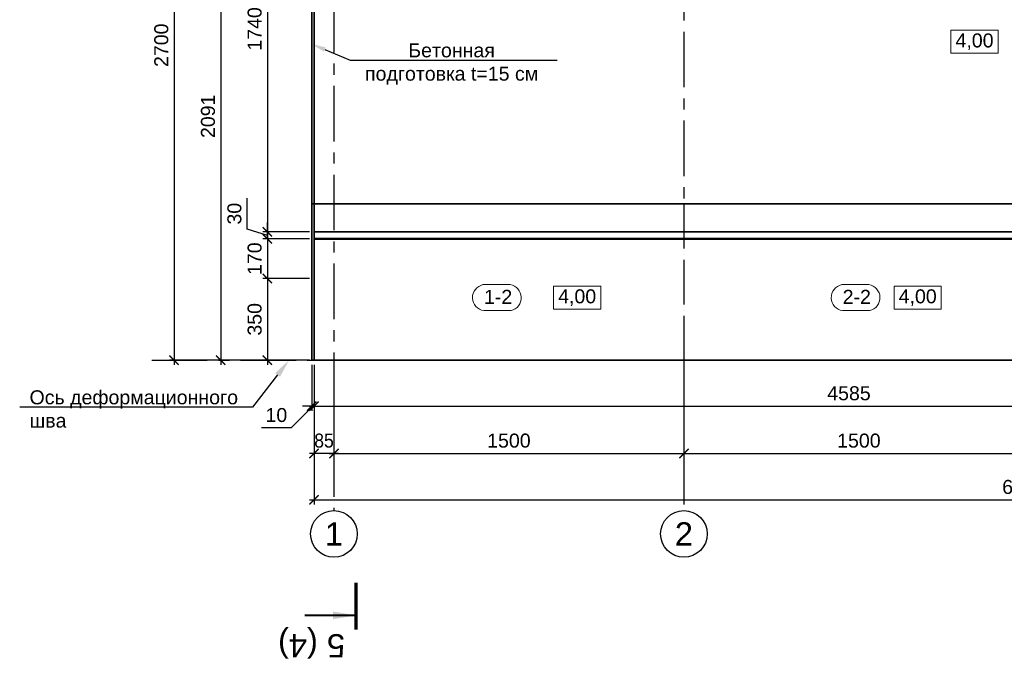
# Model space of a CAD drawing. Header units: millimetres. Extents: x -695122 to 440517, y 454270 to 574899.
# Tile 19 of 38: x -609545 to -567344, y 517603 to 545069. Entities that reach past the tile are written whole.
import ezdxf
from ezdxf import colors
from ezdxf.entities.mleader import LeaderData, LeaderLine
from ezdxf.enums import TextEntityAlignment as Align
from ezdxf.math import Vec2, Vec3

# ---------------------------------------------------------------- set-up
doc = ezdxf.new("R2010")
doc.units = ezdxf.units.MM
doc.linetypes.add('ACAD_ISO04W100', pattern=[30, 24, -3, 0, -3])
doc.linetypes.add('осевая', pattern=[50.8, 31.75, -6.35, 6.35, -6.35])
for name, color, linetype, lineweight in [('0_Выноски и размеры', 7, 'Continuous', 9), ('Бетон', 7, 'Continuous', 50), ('ГТО_Разрезы. Сечения.Узлы', 255, 'Continuous', 40), ('Отдел_Заглавные надписи', 7, 'Continuous', 30)]:
    doc.layers.add(name, color=color, linetype=linetype, lineweight=lineweight)
for name, color, linetype in [('otmetki', 7, 'Continuous'), ('Оси', 1, 'осевая'), ('Размеры', 7, 'Continuous')]:
    doc.layers.add(name, color=color, linetype=linetype)
doc.styles.add('arial', font='arial.ttf')
doc.styles.add('аrial', font='arial.ttf')
doc.styles.add('Рогун1', font='arial.ttf')
doc.dimstyles.new('100 мм', dxfattribs={"dimscale": 100, "dimtxt": 3.5, "dimasz": 2, "dimexe": 1, "dimexo": 1, "dimgap": 1.2, "dimtad": 1, "dimdec": 0, "dimlfac": 0.1, "dimrnd": 0.0001, "dimtxsty": 'Рогун1', "dimblk": 'ARCHTICK', "dimcen": 2.5, "dimdle": 1, "dimaunit": 1, "dimadec": 1, "dimazin": 0, "dimtfac": 1, "dimtdec": 0, "dimtmove": 1, "dimatfit": 3, "dimldrblk": 'ARCHTICK', "dimfxl": 1, "dimtfill": 1, "dimarcsym": 0})
doc.dimstyles.new('hren115', dxfattribs={"dimtxt": 0.3, "dimasz": 3, "dimexe": 0.18, "dimexo": 0.0625, "dimgap": 0.1, "dimtad": 2, "dimtih": 1, "dimtoh": 1, "dimdec": 4, "dimzin": 0, "dimdsep": 46, "dimtxsty": 'arial', "dimcen": 0, "dimclrt": 256, "dimadec": 0, "dimazin": 0, "dimtfac": 1, "dimtdec": 4, "dimtofl": 0, "dimtmove": 1, "dimatfit": 0, "dimfxl": 1, "dimtolj": 1, "dimtzin": 0, "dimarcsym": 1})

# ---------------------------------------------------------------- blocks, each defined once
blk = doc.blocks.new('_ArchTick')
at = {"color": 0, "linetype": 'ByBlock', "const_width": 0.15}
blk.add_lwpolyline([(-0.5, -0.5), (0.5, 0.5)], dxfattribs=at)
blk = doc.blocks.new('*D272')
at = {"layer": 'Defpoints', "color": 0, "transparency": 16777216}
for p in [(-596077, 530472), (-581077, 530472), (-581077, 526472)]:
    blk.add_point(p, dxfattribs=at)
at = {"layer": 'Размеры', "color": 0, "lineweight": -2, "transparency": 16777216}
for p, q in [((-596077, 530272), (-596077, 526272)), ((-581077, 530272), (-581077, 526272)), ((-596277, 526472), (-580877, 526472))]:
    blk.add_line(p, q, dxfattribs=at)
at = {"layer": 'Размеры', "color": 0, "lineweight": -2, "transparency": 16777216, "xscale": 400, "yscale": 400, "zscale": 400, "rotation": 180}
blk.add_blockref('_ArchTick', (-596077, 526472), dxfattribs=at)
at = {"layer": 'Размеры', "color": 0, "lineweight": -2, "transparency": 16777216, "xscale": 400, "yscale": 400, "zscale": 400}
blk.add_blockref('_ArchTick', (-581077, 526472), dxfattribs=at)
at = {"layer": 'Размеры', "color": 0, "transparency": 16777216, "insert": (-588577, 527019), "char_height": 600, "attachment_point": 5, "style": 'Рогун1'}
blk.add_mtext('1500', dxfattribs=at)
blk = doc.blocks.new('*D201')
at = {"layer": 'Defpoints', "color": 0, "transparency": 16777216}
for p in [(-581077, 530472), (-566077, 530472), (-566077, 526472)]:
    blk.add_point(p, dxfattribs=at)
at = {"layer": 'Размеры', "color": 0, "lineweight": -2, "transparency": 16777216}
for p, q in [((-581077, 530272), (-581077, 526272)), ((-566077, 530272), (-566077, 526272)), ((-581277, 526472), (-565877, 526472))]:
    blk.add_line(p, q, dxfattribs=at)
at = {"layer": 'Размеры', "color": 0, "lineweight": -2, "transparency": 16777216, "xscale": 400, "yscale": 400, "zscale": 400, "rotation": 180}
blk.add_blockref('_ArchTick', (-581077, 526472), dxfattribs=at)
at = {"layer": 'Размеры', "color": 0, "lineweight": -2, "transparency": 16777216, "xscale": 400, "yscale": 400, "zscale": 400}
blk.add_blockref('_ArchTick', (-566077, 526472), dxfattribs=at)
at = {"layer": 'Размеры', "color": 0, "transparency": 16777216, "insert": (-573577, 527019), "char_height": 600, "attachment_point": 5, "style": 'Рогун1'}
blk.add_mtext('1500', dxfattribs=at)
blk = doc.blocks.new('*D203')
at = {"layer": 'Defpoints', "color": 0, "transparency": 16777216}
for p in [(-596927, 530472), (-536077, 530472), (-536077, 524487)]:
    blk.add_point(p, dxfattribs=at)
at = {"layer": 'Размеры', "color": 0, "lineweight": -2, "transparency": 16777216}
for p, q in [((-596927, 530272), (-596927, 524287)), ((-536077, 530272), (-536077, 524287)), ((-597127, 524487), (-535877, 524487))]:
    blk.add_line(p, q, dxfattribs=at)
at = {"layer": 'Размеры', "color": 0, "lineweight": -2, "transparency": 16777216, "xscale": 400, "yscale": 400, "zscale": 400, "rotation": 180}
blk.add_blockref('_ArchTick', (-596927, 524487), dxfattribs=at)
at = {"layer": 'Размеры', "color": 0, "lineweight": -2, "transparency": 16777216, "xscale": 400, "yscale": 400, "zscale": 400}
blk.add_blockref('_ArchTick', (-536077, 524487), dxfattribs=at)
at = {"layer": 'Размеры', "color": 0, "transparency": 16777216, "insert": (-566502, 525033), "char_height": 600, "attachment_point": 5, "style": 'Рогун1'}
blk.add_mtext('6085', dxfattribs=at)
blk = doc.blocks.new('*D274')
at = {"layer": 'Defpoints', "color": 0, "transparency": 16777216}
for p in [(-596927, 557472), (-602927, 530472), (-596927, 530472)]:
    blk.add_point(p, dxfattribs=at)
at = {"layer": 'Размеры', "color": 0, "lineweight": -2, "transparency": 16777216}
for p, q in [((-597127, 557472), (-603127, 557472)), ((-602927, 557672), (-602927, 530272)), ((-597127, 530472), (-603127, 530472))]:
    blk.add_line(p, q, dxfattribs=at)
at = {"layer": 'Размеры', "color": 0, "lineweight": -2, "transparency": 16777216, "xscale": 400, "yscale": 400, "zscale": 400}
for p, rotation in [((-602927, 557472), 90), ((-602927, 530472), 270)]:
    blk.add_blockref('_ArchTick', p, dxfattribs=dict(at, rotation=rotation))
at = {"layer": 'Размеры', "color": 0, "transparency": 16777216, "insert": (-603473, 543972), "char_height": 600, "attachment_point": 5, "rotation": 90, "style": 'Рогун1'}
blk.add_mtext('2700', dxfattribs=at)
blk = doc.blocks.new('*D275')
at = {"layer": 'Defpoints', "color": 0, "transparency": 16777216}
for p in [(-596927, 530472), (-551077, 530472), (-551077, 528502)]:
    blk.add_point(p, dxfattribs=at)
at = {"layer": 'Размеры', "color": 0, "lineweight": -2, "transparency": 16777216}
for p, q in [((-596927, 530272), (-596927, 528302)), ((-551077, 530272), (-551077, 528302)), ((-597127, 528502), (-550877, 528502))]:
    blk.add_line(p, q, dxfattribs=at)
at = {"layer": 'Размеры', "color": 0, "lineweight": -2, "transparency": 16777216, "xscale": 400, "yscale": 400, "zscale": 400, "rotation": 180}
blk.add_blockref('_ArchTick', (-596927, 528502), dxfattribs=at)
at = {"layer": 'Размеры', "color": 0, "lineweight": -2, "transparency": 16777216, "xscale": 400, "yscale": 400, "zscale": 400}
blk.add_blockref('_ArchTick', (-551077, 528502), dxfattribs=at)
at = {"layer": 'Размеры', "color": 0, "transparency": 16777216, "insert": (-574002, 529049), "char_height": 600, "attachment_point": 5, "style": 'Рогун1'}
blk.add_mtext('4585', dxfattribs=at)
blk = doc.blocks.new('*D207')
at = {"layer": 'Defpoints', "color": 0, "transparency": 16777216}
for p in [(-596927, 530472), (-596077, 530472), (-596927, 526472)]:
    blk.add_point(p, dxfattribs=at)
at = {"layer": 'Размеры', "color": 0, "lineweight": -2, "transparency": 16777216}
for p, q in [((-596927, 530272), (-596927, 526272)), ((-596077, 530272), (-596077, 526272)), ((-595877, 526472), (-597127, 526472))]:
    blk.add_line(p, q, dxfattribs=at)
at = {"layer": 'Размеры', "color": 0, "lineweight": -2, "transparency": 16777216, "xscale": 400, "yscale": 400, "zscale": 400, "rotation": 180}
blk.add_blockref('_ArchTick', (-596927, 526472), dxfattribs=at)
at = {"layer": 'Размеры', "color": 0, "lineweight": -2, "transparency": 16777216, "xscale": 400, "yscale": 400, "zscale": 400}
blk.add_blockref('_ArchTick', (-596077, 526472), dxfattribs=at)
at = {"layer": 'Размеры', "color": 0, "transparency": 16777216, "insert": (-596502, 527019), "char_height": 600, "attachment_point": 5, "style": 'Рогун1'}
blk.add_mtext('{\\W0.9;85}', dxfattribs=at)
blk = doc.blocks.new('*D208')
at = {"layer": 'Defpoints', "color": 0, "transparency": 16777216}
for p in [(-596927, 553372), (-598927, 535972), (-596927, 535972)]:
    blk.add_point(p, dxfattribs=at)
at = {"layer": 'Размеры', "color": 0, "lineweight": -2, "transparency": 16777216}
for p, q in [((-597127, 553372), (-599127, 553372)), ((-598927, 553572), (-598927, 535772)), ((-597127, 535972), (-599127, 535972))]:
    blk.add_line(p, q, dxfattribs=at)
at = {"layer": 'Размеры', "color": 0, "lineweight": -2, "transparency": 16777216, "xscale": 400, "yscale": 400, "zscale": 400}
for p, rotation in [((-598927, 553372), 90), ((-598927, 535972), 270)]:
    blk.add_blockref('_ArchTick', p, dxfattribs=dict(at, rotation=rotation))
at = {"layer": 'Размеры', "color": 0, "transparency": 16777216, "insert": (-599473, 544672), "char_height": 600, "attachment_point": 5, "rotation": 90, "style": 'Рогун1'}
blk.add_mtext('1740', dxfattribs=at)
blk = doc.blocks.new('*D209')
at = {"layer": 'Defpoints', "color": 0, "transparency": 16777216}
for p in [(-596927, 535672), (-598927, 533972), (-596927, 533972)]:
    blk.add_point(p, dxfattribs=at)
at = {"layer": 'Размеры', "color": 0, "lineweight": -2, "transparency": 16777216}
for p, q in [((-597127, 535672), (-599127, 535672)), ((-598927, 535872), (-598927, 533772)), ((-597127, 533972), (-599127, 533972))]:
    blk.add_line(p, q, dxfattribs=at)
at = {"layer": 'Размеры', "color": 0, "lineweight": -2, "transparency": 16777216, "xscale": 400, "yscale": 400, "zscale": 400}
for p, rotation in [((-598927, 535672), 90), ((-598927, 533972), 270)]:
    blk.add_blockref('_ArchTick', p, dxfattribs=dict(at, rotation=rotation))
at = {"layer": 'Размеры', "color": 0, "transparency": 16777216, "insert": (-599473, 534822), "char_height": 600, "attachment_point": 5, "rotation": 90, "style": 'Рогун1'}
blk.add_mtext('170', dxfattribs=at)
blk = doc.blocks.new('*D276')
at = {"layer": 'Defpoints', "color": 0, "transparency": 16777216}
for p in [(-596927, 533972), (-598927, 530472), (-596927, 530472)]:
    blk.add_point(p, dxfattribs=at)
at = {"layer": 'Размеры', "color": 0, "lineweight": -2, "transparency": 16777216}
for p, q in [((-597127, 533972), (-599127, 533972)), ((-598927, 534172), (-598927, 530272)), ((-597127, 530472), (-599127, 530472))]:
    blk.add_line(p, q, dxfattribs=at)
at = {"layer": 'Размеры', "color": 0, "lineweight": -2, "transparency": 16777216, "xscale": 400, "yscale": 400, "zscale": 400}
for p, rotation in [((-598927, 533972), 90), ((-598927, 530472), 270)]:
    blk.add_blockref('_ArchTick', p, dxfattribs=dict(at, rotation=rotation))
at = {"layer": 'Размеры', "color": 0, "transparency": 16777216, "insert": (-599473, 532222), "char_height": 600, "attachment_point": 5, "rotation": 90, "style": 'Рогун1'}
blk.add_mtext('350', dxfattribs=at)
blk = doc.blocks.new('*D190')
at = {"layer": 'Defpoints', "color": 0, "transparency": 16777216}
for p in [(-597027, 551382), (-600927, 530472), (-597027, 530472)]:
    blk.add_point(p, dxfattribs=at)
at = {"layer": 'Размеры', "color": 0, "lineweight": -2, "transparency": 16777216}
for p, q in [((-600927, 551582), (-600927, 530272)), ((-597227, 551382), (-601127, 551382)), ((-597227, 530472), (-601127, 530472))]:
    blk.add_line(p, q, dxfattribs=at)
at = {"layer": 'Размеры', "color": 0, "lineweight": -2, "transparency": 16777216, "xscale": 400, "yscale": 400, "zscale": 400}
for p, rotation in [((-600927, 551382), 90), ((-600927, 530472), 270)]:
    blk.add_blockref('_ArchTick', p, dxfattribs=dict(at, rotation=rotation))
at = {"layer": 'Размеры', "color": 0, "transparency": 16777216, "insert": (-601473, 540927), "char_height": 600, "attachment_point": 5, "rotation": 90, "style": 'Рогун1'}
blk.add_mtext('2091', dxfattribs=at)
blk = doc.blocks.new('*D264')
at = {"layer": 'Defpoints', "color": 0, "transparency": 16777216}
for p in [(-597027, 530472), (-596927, 530472), (-597027, 528502)]:
    blk.add_point(p, dxfattribs=at)
at = {"layer": 'Размеры', "color": 0, "lineweight": -2, "transparency": 16777216}
for p, q in [((-597027, 530272), (-597027, 528302)), ((-596927, 530272), (-596927, 528302)), ((-596977, 528502), (-597904, 527570)), ((-597027, 528502), (-597427, 528502)), ((-596927, 528502), (-597027, 528502)), ((-596927, 528502), (-597027, 528502)), ((-596927, 528502), (-596527, 528502)), ((-597904, 527570), (-599185, 527570))]:
    blk.add_line(p, q, dxfattribs=at)
at = {"layer": 'Размеры', "color": 0, "lineweight": -2, "transparency": 16777216, "xscale": 400, "yscale": 400, "zscale": 400}
blk.add_blockref('_ArchTick', (-597027, 528502), dxfattribs=at)
at = {"layer": 'Размеры', "color": 0, "lineweight": -2, "transparency": 16777216, "xscale": 400, "yscale": 400, "zscale": 400, "rotation": 180}
blk.add_blockref('_ArchTick', (-596927, 528502), dxfattribs=at)
at = {"layer": 'Размеры', "color": 0, "transparency": 16777216, "insert": (-598544, 528116), "char_height": 600, "attachment_point": 5, "style": 'Рогун1'}
blk.add_mtext('10', dxfattribs=at)
blk = doc.blocks.new('*D252')
at = {"layer": 'Defpoints', "color": 0, "transparency": 16777216}
for p in [(-598927, 535972), (-596927, 535972), (-596927, 535672)]:
    blk.add_point(p, dxfattribs=at)
at = {"layer": 'Размеры', "color": 0, "lineweight": -2, "transparency": 16777216}
for p, q in [((-599793, 536082), (-599793, 537419)), ((-598927, 535972), (-598927, 536372)), ((-598927, 535822), (-599793, 536082)), ((-597127, 535972), (-599127, 535972)), ((-598927, 535672), (-598927, 535972)), ((-598927, 535672), (-598927, 535972)), ((-597127, 535672), (-599127, 535672)), ((-598927, 535672), (-598927, 535272))]:
    blk.add_line(p, q, dxfattribs=at)
at = {"layer": 'Размеры', "color": 0, "lineweight": -2, "transparency": 16777216, "xscale": 400, "yscale": 400, "zscale": 400}
for p, rotation in [((-598927, 535972), 270), ((-598927, 535672), 90)]:
    blk.add_blockref('_ArchTick', p, dxfattribs=dict(at, rotation=rotation))
at = {"layer": 'Размеры', "color": 0, "transparency": 16777216, "insert": (-600340, 536751), "char_height": 600, "attachment_point": 5, "rotation": 90, "style": 'Рогун1'}
blk.add_mtext('30', dxfattribs=at)
blk = doc.blocks.new('*U119')
at = {"color": 7, "lineweight": 70, "ltscale": 100}
for p, q in [((0, -89.79), (0, -99.79)), ((0, -299.91), (0, -309.91))]:
    blk.add_line(p, q, dxfattribs=at)
at = {"ltscale": 100, "style": 'аrial', "flags": 8}
for tag, height, p in [('W', 5, (9.6, -86.89)), ('W1', 3.5, (16.84, -124.24)), ('M', 5, (9.6, -312.81))]:
    blk.add_attdef(tag, text='', height=height, dxfattribs=at).set_placement(p, align=Align.MIDDLE)
at = {"color": 7, "ltscale": 100}
for points in [[(0, -92.79), (11, -92.79)], [(0, -306.91), (11, -306.91)]]:
    blk.add_leader(points, dimstyle='hren115', override={"dimasz": 5, "dimgap": 0.1, "dimtad": 0, "dimfxl": 1.25, "dimtfillclr": 256}, dxfattribs=at)

msp = doc.modelspace()

# ---------------------------------------------------------------- linework, layer by layer
at = {"color": 4, "linetype": 'ACAD_ISO04W100', "ltscale": 80}
msp.add_lwpolyline([(-581076.5417912, 537172.2026676), (-581076.5417912, 530472.2026677)], dxfattribs=at)
at = {"color": 4, "lineweight": 20}
for points in [[(-589687.380341, 533708.6017589), (-588524.8444085, 533708.6017589, -0.8257768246), (-588486.6484761, 532596.884005), (-589649.1844091, 532596.884005, -0.8409861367)], [(-574313.6830072, 533708.6017596), (-573151.1470747, 533708.6017596, -0.8257768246), (-573112.9511423, 532596.8840056), (-574275.4870753, 532596.8840056, -0.8409861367)]]:
    msp.add_lwpolyline(points, format="xyb", close=True, dxfattribs=at)
for centre in [(-596076.5418321, 523021.4433283), (-581076.5418321, 523021.4433283)]:
    msp.add_circle(centre, 1000)
at = {"layer": '0_Выноски и размеры', "ltscale": 100, "elevation": 0}
msp.add_lwpolyline([(-569629.3058602, 543634.2683286), (-567611.6930704, 543634.2683286), (-567611.6930704, 544613.2316797), (-569629.3058602, 544613.2316797)], close=True, dxfattribs=at)
at = {"layer": '0_Выноски и размеры', "ltscale": 100}
for points in [[(-586660.6871916, 532663.2092656), (-584643.0744018, 532663.2092656), (-584643.0744018, 533642.1726167), (-586660.6871916, 533642.1726167)], [(-572065.2068846, 532663.2092656), (-570047.5940948, 532663.2092656), (-570047.5940948, 533642.1726167), (-572065.2068846, 533642.1726167)]]:
    msp.add_lwpolyline(points, close=True, dxfattribs=at)
at = {"layer": 'Бетон', "color": 3, "ltscale": 10}
msp.add_line((-539526.5418319, 535672.2026676), (-596926.5417548, 535672.2026676), dxfattribs=at)
at = {"layer": 'Бетон', "color": 2, "lineweight": 35, "ltscale": 10}
msp.add_lwpolyline([(-536091.5418321, 557472.2026676), (-536091.5418321, 559072.2026676), (-537826.5418319, 559072.2026676), (-541026.5418319, 557472.2026662), (-596926.5418321, 557472.2026676), (-596926.5418321, 530472.2026676), (-536091.5418321, 530472.2026676)], close=True, dxfattribs=at)
at = {"layer": 'Бетон', "color": 3, "lineweight": 35, "ltscale": 10}
for points in [[(-596926.5418321, 557572.2026676), (-597026.5418321, 557572.2026676), (-597026.5418321, 530472.2026676), (-596926.5418321, 530472.2026676)], [(-596926.5419564, 553372.2026676), (-539826.5418319, 553372.2026676), (-539826.5418319, 535972.2026676), (-596926.5417548, 535972.2026676)]]:
    msp.add_lwpolyline(points, dxfattribs=at)
at = {"layer": 'Бетон', "color": 2, "lineweight": 35, "ltscale": 10}
msp.add_lwpolyline([(-597026.5418314, 537172.2026676), (-541026.5418312, 537172.2026676)], dxfattribs=at)
at = {"layer": 'Оси', "linetype": 'осевая', "ltscale": 75}
for points in [[(-596076.5418312, 557472.2026676), (-596076.5418321, 524021.4433283)], [(-581076.5417912, 552172.2026676), (-581076.5417912, 537172.2026676)], [(-603888.080118, 530472.2026676), (-596926.5418321, 530472.2026676)], [(-581076.5418321, 530472.2026676), (-581076.5418321, 524021.4433283)]]:
    msp.add_lwpolyline(points, dxfattribs=at)

# ---------------------------------------------------------------- block references
at = {"layer": 'ГТО_Разрезы. Сечения.Узлы'}
ref = msp.add_blockref('*U119', (-595116.5860752, 500971.1385535), dxfattribs=dict(at, xscale=200, yscale=200, zscale=200, rotation=180))
ref.add_attrib('W', '5 (4)', dxfattribs={"layer": '0', "ltscale": 100, "height": 1000, "rotation": 180, "style": 'аrial', "flags": 8}).set_placement((-597036.5860752, 518348.8866177), align=Align.MIDDLE)
ref.add_attrib('M', '5', dxfattribs={"layer": '0', "ltscale": 100, "height": 1000, "rotation": 180, "style": 'аrial', "flags": 8}).set_placement((-597036.5860752, 563533.3078903), align=Align.MIDDLE)

# ---------------------------------------------------------------- texts
at = {"color": 4, "lineweight": 0, "char_height": 600, "width": 2500.98227111, "attachment_point": 5, "rotation": 0.0000000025, "style": 'arial'}
for s, insert in [('1{\\fArial|b0|i0|c238|p34;-}2', (-589040.6092758, 533186.5216597, 5016520.3999996)), ('2{\\fArial|b0|i0|c238|p34;-}2', (-573666.911942, 533186.5216604, 5016520.3999996))]:
    msp.add_mtext(s, dxfattribs=dict(at, insert=insert))
at = {"layer": 'otmetki', "char_height": 600, "width": 2017.61278979, "attachment_point": 5, "style": 'arial'}
for insert in [(-568620.4994653, 544123.7500042), (-585651.8807967, 533152.6909411), (-571056.4004897, 533152.6909411)]:
    msp.add_mtext('4,00', dxfattribs=dict(at, insert=insert))
at = {"layer": 'Отдел_Заглавные надписи', "char_height": 1000, "width": 974.015395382, "attachment_point": 5, "style": 'arial'}
for s, insert in [('1', (-596076.5418321, 523021.4433283)), ('2', (-581076.5418321, 523021.4433283))]:
    msp.add_mtext(s, dxfattribs=dict(at, insert=insert))

# ---------------------------------------------------------------- dimensions: what is measured, and where the dimension line sits
at = {"layer": 'Размеры'}
for base, p1, p2, picture, middle in [((-602926.5418320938, 530472.2026676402), (-596926.5418321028, 557472.2026676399), (-596926.5418321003, 530472.2026676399), '*D274', (-603472.8856247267, 543972.2026676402)), ((-598926.5418320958, 535972.2026676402), (-596926.5418321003, 553372.2026676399), (-596926.5417548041, 535972.2026676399), '*D208', (-599472.8856247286, 544672.2026676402)), ((-600926.5418320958, 530472.2026676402), (-597026.5418321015, 551382.2026676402), (-597026.5418321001, 530472.2026676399), '*D190', (-601472.8856247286, 540927.2026676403)), ((-598926.5418321, 535972.2026676), (-596926.5418321, 535672.2026676), (-596926.5417548, 535972.2026676), '*D252', (-600339.6386943, 536322.167197)), ((-598926.5418321, 530472.2026676), (-596926.5418321, 533972.2026676), (-596926.5418321, 530472.2026676), '*D276', (-599473.0902632, 532222.2026676))]:
    dim = msp.add_linear_dim(base=base, p1=p1, p2=p2, angle=90, dimstyle='100 мм', override={"dimscale": 200, "dimtxt": 3, "dimdec": 6, "dimtfill": 0}, dxfattribs=at)
    dim.commit()
    dim.dimension.update_dxf_attribs({"geometry": picture, "text_midpoint": middle})
dim = msp.add_linear_dim(base=(-598926.5418321, 533972.2026676), p1=(-596926.5417548, 535672.2026676), p2=(-596926.5418321, 533972.2026676), angle=90, dimstyle='100 мм', override={"dimscale": 200, "dimtxt": 3, "dimdec": 6, "dimtfill": 0}, dxfattribs=at)
dim.commit()
dim.dimension.update_dxf_attribs({"geometry": '*D209', "text_midpoint": (-598926.5418321, 534822.2026676), "dimtype": 160})
dim = msp.add_linear_dim(base=(-597026.5418321, 528502.2026676), p1=(-596926.5418321, 530472.2026676), p2=(-597026.5418321, 530472.2026676), dimstyle='100 мм', override={"dimscale": 200, "dimtxt": 3, "dimdec": 6, "dimtfill": 0}, dxfattribs=at)
dim.commit()
dim.dimension.update_dxf_attribs({"geometry": '*D264', "text_midpoint": (-598143.7605562, 527569.5150824), "dimtype": 160})
for base, p1, p2, picture, middle in [((-536076.5418321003, 524486.869017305), (-596926.5418321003, 530472.2026676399), (-536076.5418321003, 530472.2026676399), '*D203', (-566501.5418321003, 525033.212809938)), ((-551076.5418321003, 528502.2026676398), (-596926.5418321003, 530472.2026676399), (-551076.5418321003, 530472.2026676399), '*D275', (-574001.5418321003, 529048.5464602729)), ((-581076.5418321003, 526472.2026676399), (-596076.5418319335, 530472.2026676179), (-581076.5418321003, 530472.2026676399), '*D272', (-588576.5418320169, 527018.546460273)), ((-566076.5418321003, 526472.2026676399), (-581076.5418321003, 530472.2026676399), (-566076.5418321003, 530472.2026676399), '*D201', (-573576.5418321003, 527018.546460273))]:
    dim = msp.add_linear_dim(base=base, p1=p1, p2=p2, dimstyle='100 мм', override={"dimscale": 200, "dimtxt": 3, "dimdec": 6, "dimtfill": 0}, dxfattribs=at)
    dim.commit()
    dim.dimension.update_dxf_attribs({"geometry": picture, "text_midpoint": middle})
dim = msp.add_linear_dim(base=(-596926.5418321, 526472.2026676), p1=(-596076.5418321, 530472.2026676), p2=(-596926.5418321, 530472.2026676), text='{\\W0.9;<>}', dimstyle='100 мм', override={"dimscale": 200, "dimtxt": 3, "dimdec": 6, "dimtfill": 0}, dxfattribs=at)
dim.commit()
dim.dimension.update_dxf_attribs({"geometry": '*D207', "text_midpoint": (-596501.5418321, 526472.2026676), "dimtype": 160})

# ---------------------------------------------------------------- leaders
at = {"ltscale": 100}
ml = msp.add_multileader_mtext('Standard', dxfattribs=at)
ml.set_content('Бетонная подготовка t=15 см', color=256, style='arial')
ml.set_leader_properties()
ml.build(insert=Vec2(0, 0))
ml.multileader.update_dxf_attribs({"text_left_attachment_type": 6, "text_right_attachment_type": 6, "dogleg_length": 687.405528, "arrow_head_size": 600})
ctx = ml.context
ctx.base_point, ctx.char_height, ctx.arrow_head_size, ctx.landing_gap_size, ctx.plane_origin = Vec3(-594693.9953966, 543332.0285645), 600, 600, 4, Vec3(-590298.9871153, 553589.3532768)
ctx.left_attachment, ctx.right_attachment, ctx.text_align_type = 6, 6, 1
notes = []
notes.append((ctx, [(0, (1, 1, 0), (-595381.4009246, 543332.0285645), (1, 0), 687.405528, [(0, [(-597026.5418321, 544022.2026676)], 0, [])])]))
ctx.mtext.insert, ctx.mtext.width, ctx.mtext.defined_height, ctx.mtext.alignment, ctx.mtext.flow_direction = Vec3(-591033.9244552, 544055.2209247), 8103.174200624, 405.3498335, 2, 5
ml = msp.add_multileader_mtext('Standard', dxfattribs=at)
ml.set_content('Ось деформационного шва', color=256, style='arial')
ml.set_leader_properties()
ml.build(insert=Vec2(0, 0))
ml.multileader.update_dxf_attribs({"text_left_attachment_type": 6, "text_right_attachment_type": 6, "arrow_head_size": 800})
ctx = ml.context
ctx.base_point, ctx.char_height, ctx.arrow_head_size, ctx.landing_gap_size, ctx.plane_origin = Vec3(-609127.4920155, 528459.153774), 600, 800, 4, Vec3(-612067.6689768, 545184.4418085)
ctx.left_attachment, ctx.right_attachment = 6, 6
notes.append((ctx, [(1, (1, 1, 0), (-599565.1014942, 528459.153774), (-1, 0), 687.405528, [(0, [(-597998.3856189, 530472.2026676)], 0, [])])]))
ctx.mtext.insert, ctx.mtext.width, ctx.mtext.defined_height, ctx.mtext.flow_direction = Vec3(-609123.4920155, 529179.153774), 9196.169619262, 766.5757162, 5
for ctx, leaders in notes:
    for number, flags, end, landing, length, lines in leaders:
        leader = LeaderData()
        leader.index, (leader.has_last_leader_line, leader.has_dogleg_vector, leader.attachment_direction) = number, flags
        leader.last_leader_point, leader.dogleg_vector, leader.dogleg_length = Vec3(end), Vec3(landing), length
        for number, points, colour, breaks in lines:
            line = LeaderLine()
            line.index, line.vertices, line.color, line.breaks = number, Vec3.list(points), colors.encode_raw_color(colour), breaks
            leader.lines.append(line)
        ctx.leaders.append(leader)

doc.saveas('drawing.dxf')
